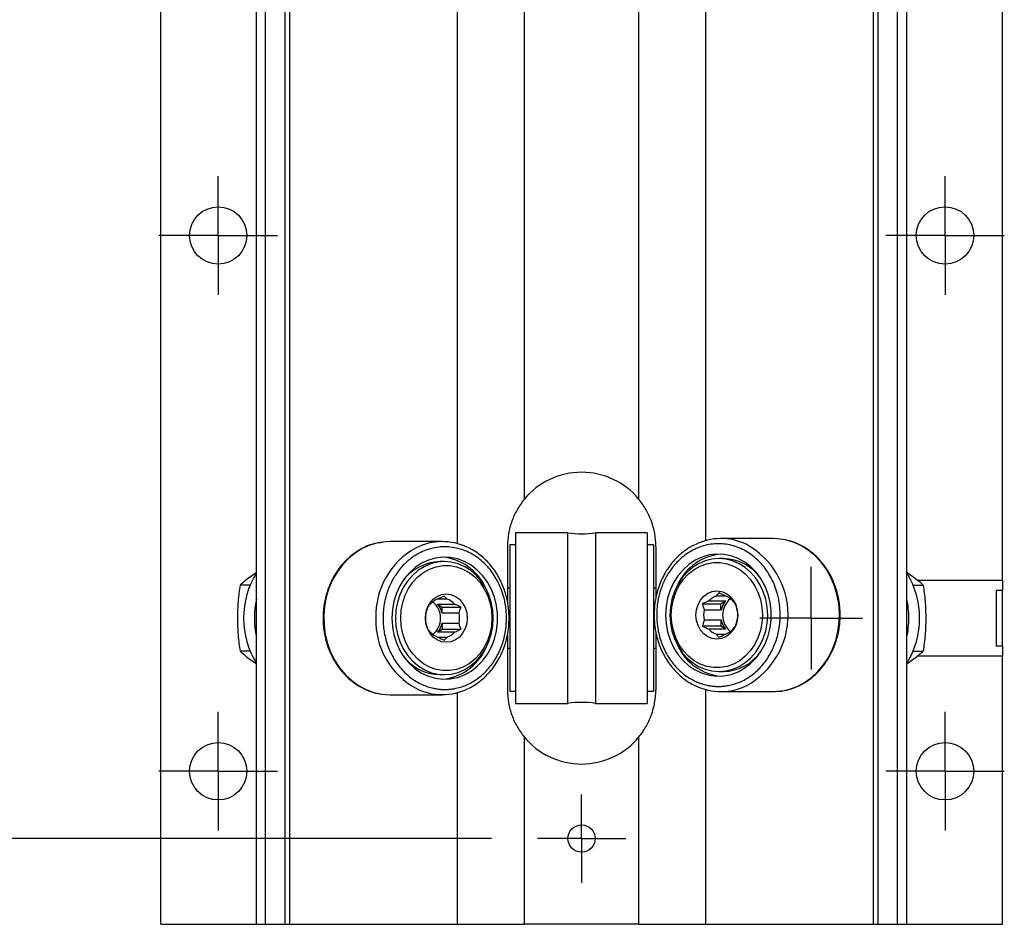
# Model space of a CAD drawing. Header units: millimetres. Extents: x 19 to 819, y 19 to 629.
# Tile 3 of 6: x 163 to 244, y 102 to 177. Entities that reach past the tile are written whole.
import ezdxf

# ---------------------------------------------------------------- set-up
doc = ezdxf.new("R2010")
doc.units = ezdxf.units.MM
doc.header["$LTSCALE"] = 3
doc.linetypes.add('SLD-Center', pattern=[19.05, 15.24, -1.27, 1.27, -1.27])
doc.linetypes.add('SLD-Solid', pattern=[0])
doc.layers.add('CENTER', color=40, linetype='SLD-Center')
doc.layers.add('DIMENSIONS', color=140, linetype='SLD-Solid', lineweight=25)
doc.styles.add('SLDTEXTSTYLE0', font='TXT', dxfattribs={"width": 0.7})
doc.dimstyles.new('SLDDIMSTYLE1', dxfattribs={"dimtxt": 6.474023, "dimasz": 9.906, "dimexe": 0, "dimexo": 0.0625, "dimgap": 1.618506, "dimtad": 0, "dimtih": 1, "dimtoh": 1, "dimrnd": 1e-09, "dimzin": 12, "dimdsep": 46, "dimtxsty": 'SLDTEXTSTYLE0', "dimsah": 1, "dimcen": 0.09, "dimadec": 0, "dimazin": 3, "dimtfac": 1, "dimtofl": 0, "dimtmove": 0, "dimatfit": 3, "dimfxl": 0, "dimfrac": 2, "dimtolj": 1, "dimtzin": 12, "dimarcsym": 0})

# ---------------------------------------------------------------- blocks, each defined once
blk = doc.blocks.new('_D_13')
at = {"layer": 'DIMENSIONS'}
for p, q in [((201.822, 208.914), (126.258, 208.914)), ((135.783, 208.914), (135.783, 169.12)), ((126.164, 157.382), (123.99, 157.382)), ((123.99, 157.382), (123.99, 147.092)), ((145.402, 157.382), (147.576, 157.382)), ((147.576, 157.382), (147.576, 147.092)), ((123.99, 147.092), (126.164, 147.092)), ((147.576, 147.092), (145.402, 147.092)), ((135.783, 108.838), (135.783, 145.643)), ((201.822, 108.838), (126.258, 108.838))]:
    blk.add_line(p, q, dxfattribs=at)
for points in [[(135.783, 208.914), (134.259, 199.008), (137.307, 199.008)], [(135.783, 108.838), (137.307, 118.744), (134.259, 118.744)]]:
    blk.add_solid(points, dxfattribs=at)
at = {"layer": 'DIMENSIONS', "char_height": 6.35, "attachment_point": 1, "style": 'SLDTEXTSTYLE0'}
for s, insert in [('100.1', (123.471, 167.016)), ('3.94', (126.164, 155.278))]:
    blk.add_mtext(s, dxfattribs=dict(at, insert=insert))
blk = doc.blocks.new('SW_CENTERMARKSYMBOL_15')
at = {"layer": 'CENTER', "color": 0}
for p, q in [((0, 2.54), (0, 4.92125)), ((0, 0), (0, 2.54)), ((-2.54, 0), (-4.92125, 0)), ((0, 0), (-2.54, 0)), ((0, 0), (0, -2.54)), ((0, 0), (2.54, 0)), ((2.54, 0), (4.92125, 0)), ((0, -2.54), (0, -4.92125))]:
    blk.add_line(p, q, dxfattribs=at)
blk = doc.blocks.new('SW_CENTERMARKSYMBOL_16')
at = {"layer": 'CENTER', "color": 0}
for p, q in [((0, 2.54), (0, 4.92125)), ((0, 0), (0, 2.54)), ((-2.54, 0), (-4.92125, 0)), ((0, 0), (-2.54, 0)), ((0, 0), (0, -2.54)), ((0, 0), (2.54, 0)), ((2.54, 0), (4.92125, 0)), ((0, -2.54), (0, -4.92125))]:
    blk.add_line(p, q, dxfattribs=at)
blk = doc.blocks.new('SW_CENTERMARKSYMBOL_18')
at = {"layer": 'CENTER', "color": 0}
for p, q in [((0, 2.54), (0, 4.92125)), ((0, 0), (0, 2.54)), ((-2.54, 0), (-4.92125, 0)), ((0, 0), (-2.54, 0)), ((0, 0), (0, -2.54)), ((0, 0), (2.54, 0)), ((2.54, 0), (4.92125, 0)), ((0, -2.54), (0, -4.92125))]:
    blk.add_line(p, q, dxfattribs=at)
blk = doc.blocks.new('SW_CENTERMARKSYMBOL_19')
at = {"layer": 'CENTER', "color": 0}
for p, q in [((0, 2.54), (0, 4.92125)), ((0, 0), (0, 2.54)), ((-2.54, 0), (-4.92125, 0)), ((0, 0), (-2.54, 0)), ((0, 0), (0, -2.54)), ((0, 0), (2.54, 0)), ((2.54, 0), (4.92125, 0)), ((0, -2.54), (0, -4.92125))]:
    blk.add_line(p, q, dxfattribs=at)
blk = doc.blocks.new('SW_CENTERMARKSYMBOL_20')
at = {"layer": 'CENTER', "color": 0}
for p, q in [((0, 2.54), (0, 4.2672)), ((0, 0), (0, 2.54)), ((-2.54, 0), (-4.2672, 0)), ((0, 0), (-2.54, 0)), ((0, 0), (0, -2.54)), ((0, 0), (2.54, 0)), ((2.54, 0), (4.2672, 0)), ((0, -2.54), (0, -4.2672))]:
    blk.add_line(p, q, dxfattribs=at)
blk = doc.blocks.new('SW_CENTERMARKSYMBOL_21')
at = {"layer": 'CENTER', "color": 0}
for p, q in [((0, 2.54), (0, 3.6703)), ((0, 0), (0, 2.54)), ((-2.54, 0), (-3.6703, 0)), ((0, 0), (-2.54, 0)), ((0, 0), (0, -2.54)), ((0, 0), (2.54, 0)), ((2.54, 0), (3.6703, 0)), ((0, -2.54), (0, -3.6703))]:
    blk.add_line(p, q, dxfattribs=at)

msp = doc.modelspace()

# ---------------------------------------------------------------- linework, layer by layer
for p, q in [((174.377, 101.726), (174.377, 216.026)), ((182.315, 101.726), (182.315, 216.026)), ((183.077, 101.726), (183.077, 216.026)), ((184.694, 101.726), (184.694, 216.026)), ((185.075, 101.726), (185.075, 216.026)), ((233.53, 101.726), (233.53, 216.026)), ((233.911, 101.726), (233.911, 216.026)), ((235.528, 101.726), (235.528, 216.026)), ((236.29, 101.726), (236.29, 216.026)), ((244.227, 130.281), (244.227, 187.471)), ((219.605, 133.558), (219.605, 184.702)), ((199, 133.304), (199, 184.448)), ((204.54, 180.776), (204.54, 136.976)), ((214.065, 136.976), (214.065, 180.776)), ((208.14, 134.206), (203.803, 134.206)), ((203.803, 134.206), (203.803, 120.046)), ((208.14, 134.206), (208.14, 120.046)), ((214.751, 134.206), (210.465, 134.206)), ((210.465, 134.206), (210.465, 120.046)), ((214.751, 134.206), (214.751, 120.046)), ((197.729, 133.476), (193.398, 133.476)), ((225.206, 133.73), (220.876, 133.73)), ((203.143, 133.07), (203.143, 128.542)), ((203.803, 133.197), (203.346, 133.197)), ((203.346, 133.197), (203.346, 121.056)), ((215.259, 133.197), (214.751, 133.197)), ((215.259, 133.197), (215.259, 121.056)), ((215.462, 133.07), (215.462, 128.795)), ((197.913, 131.812), (197.526, 131.812)), ((221.079, 132.066), (220.691, 132.066)), ((237.137, 130.281), (244.227, 130.281)), ((244.227, 130.281), (244.227, 129.43)), ((181.796, 129.876), (180.952, 129.876)), ((203.346, 129.626), (203.143, 129.626)), ((215.462, 129.626), (215.259, 129.626)), ((236.809, 129.876), (237.652, 129.876)), ((244.227, 129.43), (243.719, 129.43)), ((243.719, 129.43), (243.719, 124.822)), ((244.227, 124.822), (244.227, 129.43)), ((198.137, 128.703), (197.369, 128.703)), ((219.861, 128.553), (221.256, 128.553)), ((221.235, 128.957), (220.468, 128.957)), ((221.256, 128.553), (220.872, 128.297)), ((197.349, 128.299), (198.744, 128.299)), ((197.349, 128.299), (197.732, 128.043)), ((197.732, 128.043), (199.297, 128.043)), ((197.732, 127.531), (197.732, 128.043)), ((199.128, 127.531), (197.732, 127.531)), ((220.872, 128.297), (219.308, 128.297)), ((220.872, 127.785), (219.477, 127.785)), ((220.872, 127.785), (220.872, 128.297)), ((197.732, 126.721), (199.128, 126.721)), ((197.732, 126.721), (197.732, 126.21)), ((219.477, 126.975), (220.872, 126.975)), ((220.872, 126.975), (220.872, 126.464)), ((197.349, 125.954), (197.732, 126.21)), ((198.744, 125.954), (197.349, 125.954)), ((197.732, 126.21), (199.297, 126.21)), ((215.462, 125.964), (215.462, 121.183)), ((220.872, 126.464), (219.308, 126.464)), ((221.256, 126.208), (219.861, 126.208)), ((221.256, 126.208), (220.872, 126.464)), ((197.369, 125.549), (198.137, 125.549)), ((203.143, 125.711), (203.143, 121.183)), ((220.468, 125.803), (221.235, 125.803)), ((181.796, 124.376), (180.952, 124.376)), ((203.143, 124.626), (203.346, 124.626)), ((215.259, 124.626), (215.462, 124.626)), ((236.809, 124.376), (237.652, 124.376)), ((243.719, 124.822), (244.227, 124.822)), ((244.227, 124.822), (244.227, 123.971)), ((244.227, 123.971), (237.139, 123.971)), ((244.227, 101.726), (244.227, 123.971)), ((220.691, 122.694), (221.079, 122.694)), ((197.526, 122.44), (197.913, 122.44)), ((199, 101.726), (199, 120.948)), ((203.346, 121.056), (203.803, 121.056)), ((214.751, 121.056), (215.259, 121.056)), ((219.605, 101.726), (219.605, 121.202)), ((220.876, 121.03), (225.206, 121.03)), ((193.398, 120.776), (197.729, 120.776)), ((203.803, 120.046), (208.14, 120.046)), ((210.465, 120.046), (214.751, 120.046)), ((204.54, 117.276), (204.54, 101.726)), ((214.065, 101.726), (214.065, 117.276)), ((174.377, 101.726), (182.315, 101.726)), ((182.315, 101.726), (183.077, 101.726)), ((183.077, 101.726), (184.694, 101.726)), ((184.694, 101.726), (185.075, 101.726)), ((185.075, 101.726), (199, 101.726)), ((199, 101.726), (204.54, 101.726)), ((214.065, 101.726), (204.54, 101.726)), ((214.065, 101.726), (219.605, 101.726)), ((219.605, 101.726), (233.53, 101.726)), ((233.53, 101.726), (233.911, 101.726)), ((233.911, 101.726), (235.528, 101.726)), ((235.528, 101.726), (236.29, 101.726)), ((236.29, 101.726), (244.227, 101.726))]:
    msp.add_line(p, q)
at = {"flags": 128}
for points in [[(193.398, 133.476), (193.06, 133.464), (192.388, 133.368), (191.731, 133.177), (191.1, 132.895), (190.503, 132.525), (189.951, 132.073), (189.45, 131.547), (189.01, 130.953), (188.636, 130.301), (188.334, 129.601), (188.109, 128.864), (187.964, 128.1), (187.902, 127.322), (187.923, 126.54), (188.027, 125.768), (188.212, 125.016), (188.476, 124.296), (188.814, 123.619), (189.222, 122.995), (189.694, 122.433), (190.221, 121.943), (190.797, 121.532), (191.412, 121.205), (192.057, 120.968), (192.723, 120.824), (193.398, 120.776), (193.398, 120.776)], [(225.206, 121.03), (225.882, 121.078), (226.548, 121.222), (227.193, 121.459), (227.808, 121.786), (228.384, 122.197), (228.911, 122.687), (229.382, 123.249), (229.79, 123.873), (230.129, 124.55), (230.393, 125.27), (230.578, 126.022), (230.682, 126.794), (230.703, 127.576), (230.64, 128.354), (230.496, 129.118), (230.271, 129.855), (229.969, 130.555), (229.595, 131.207), (229.154, 131.801), (228.654, 132.327), (228.101, 132.779), (227.505, 133.149), (226.873, 133.431), (226.217, 133.622), (225.545, 133.718), (225.206, 133.73)], [(216.271, 127.38), (216.314, 126.675), (216.441, 125.983), (216.651, 125.319), (216.938, 124.695), (217.298, 124.123), (217.723, 123.614), (218.206, 123.179), (218.736, 122.826), (219.304, 122.561), (219.898, 122.39), (220.507, 122.316), (221.118, 122.341), (221.721, 122.463), (222.304, 122.682), (222.854, 122.992), (223.361, 123.387), (223.816, 123.86), (224.21, 124.402), (224.534, 125.001), (224.783, 125.647), (224.952, 126.327), (225.037, 127.027), (225.037, 127.734), (224.952, 128.434), (224.783, 129.113), (224.534, 129.759), (224.21, 130.359), (223.816, 130.9), (223.361, 131.373), (222.854, 131.769), (222.304, 132.078), (221.721, 132.297), (221.118, 132.42), (220.507, 132.444), (219.898, 132.37), (219.304, 132.199), (218.736, 131.935), (218.206, 131.581), (217.723, 131.146), (217.298, 130.637), (216.938, 130.065), (216.651, 129.441), (216.441, 128.777), (216.314, 128.085), (216.271, 127.38)], [(193.557, 127.126), (193.599, 126.421), (193.727, 125.729), (193.936, 125.065), (194.223, 124.441), (194.583, 123.869), (195.009, 123.36), (195.491, 122.925), (196.021, 122.572), (196.589, 122.307), (197.183, 122.136), (197.792, 122.062), (198.404, 122.087), (199.007, 122.209), (199.589, 122.428), (200.139, 122.738), (200.647, 123.133), (201.102, 123.606), (201.495, 124.148), (201.82, 124.747), (202.069, 125.393), (202.238, 126.073), (202.323, 126.773), (202.323, 127.48), (202.238, 128.18), (202.069, 128.859), (201.82, 129.505), (201.495, 130.105), (201.102, 130.646), (200.647, 131.119), (200.139, 131.515), (199.589, 131.824), (199.007, 132.043), (198.404, 132.166), (197.792, 132.19), (197.183, 132.116), (196.589, 131.945), (196.021, 131.681), (195.491, 131.327), (195.009, 130.892), (194.583, 130.383), (194.223, 129.811), (193.936, 129.187), (193.727, 128.523), (193.599, 127.831), (193.557, 127.126)], [(197.913, 122.44), (198.491, 122.488), (199.057, 122.63), (199.599, 122.863), (200.107, 123.184), (200.571, 123.584), (200.98, 124.057), (201.327, 124.593), (201.605, 125.179), (201.807, 125.806), (201.93, 126.459), (201.972, 127.126), (201.93, 127.793), (201.807, 128.446), (201.605, 129.073), (201.327, 129.66), (200.98, 130.195), (200.571, 130.668), (200.107, 131.068), (199.599, 131.389), (199.057, 131.623), (198.491, 131.765), (197.913, 131.812), (197.336, 131.765), (196.77, 131.623), (196.227, 131.389), (195.719, 131.068), (195.256, 130.668), (194.846, 130.195), (194.499, 129.66), (194.222, 129.073), (194.019, 128.446), (193.896, 127.793), (193.855, 127.126), (193.896, 126.459), (194.019, 125.806), (194.222, 125.179), (194.499, 124.593), (194.846, 124.057), (195.256, 123.584), (195.719, 123.184), (196.227, 122.863), (196.77, 122.63), (197.336, 122.488), (197.913, 122.44)], [(220.691, 122.694), (221.269, 122.742), (221.835, 122.884), (222.377, 123.117), (222.886, 123.438), (223.349, 123.838), (223.759, 124.311), (224.106, 124.847), (224.383, 125.433), (224.585, 126.06), (224.709, 126.713), (224.75, 127.38), (224.709, 128.047), (224.585, 128.7), (224.383, 129.327), (224.106, 129.914), (223.759, 130.449), (223.349, 130.922), (222.886, 131.322), (222.377, 131.643), (221.835, 131.877), (221.269, 132.019), (220.691, 132.066), (220.114, 132.019), (219.548, 131.877), (219.005, 131.643), (218.497, 131.322), (218.034, 130.922), (217.624, 130.449), (217.277, 129.914), (217, 129.327), (216.797, 128.7), (216.674, 128.047), (216.633, 127.38), (216.674, 126.713), (216.797, 126.06), (217, 125.433), (217.277, 124.847), (217.624, 124.311), (218.034, 123.838), (218.497, 123.438), (219.005, 123.117), (219.548, 122.884), (220.114, 122.742), (220.691, 122.694)], [(224.316, 127.38), (224.274, 126.729), (224.148, 126.092), (223.941, 125.485), (223.659, 124.919), (223.306, 124.409), (222.892, 123.964), (222.424, 123.597), (221.915, 123.313), (221.375, 123.121), (220.815, 123.024), (220.25, 123.024), (219.691, 123.121), (219.15, 123.313), (218.641, 123.597), (218.174, 123.964), (217.759, 124.409), (217.407, 124.919), (217.124, 125.485), (216.917, 126.092), (216.791, 126.729), (216.749, 127.38), (216.791, 128.031), (216.917, 128.668), (217.124, 129.276), (217.407, 129.841), (217.759, 130.352), (218.174, 130.796), (218.641, 131.164), (219.15, 131.447), (219.691, 131.639), (220.25, 131.737), (220.815, 131.737), (221.375, 131.639), (221.915, 131.447), (222.424, 131.164), (222.892, 130.796), (223.306, 130.352), (223.659, 129.841), (223.941, 129.276), (224.148, 128.668), (224.274, 128.031), (224.316, 127.38)], [(201.856, 127.126), (201.813, 126.475), (201.687, 125.838), (201.481, 125.231), (201.198, 124.665), (200.846, 124.155), (200.431, 123.71), (199.964, 123.343), (199.454, 123.059), (198.914, 122.867), (198.355, 122.77), (197.789, 122.77), (197.23, 122.867), (196.69, 123.059), (196.18, 123.343), (195.713, 123.71), (195.299, 124.155), (194.946, 124.665), (194.663, 125.231), (194.457, 125.838), (194.331, 126.475), (194.289, 127.126), (194.331, 127.777), (194.457, 128.414), (194.663, 129.022), (194.946, 129.587), (195.299, 130.098), (195.713, 130.542), (196.18, 130.91), (196.69, 131.193), (197.23, 131.385), (197.789, 131.483), (198.355, 131.483), (198.914, 131.385), (199.454, 131.193), (199.964, 130.91), (200.431, 130.542), (200.846, 130.098), (201.198, 129.587), (201.481, 129.022), (201.687, 128.414), (201.813, 127.777), (201.856, 127.126)], [(196.334, 127.126), (196.378, 127.573), (196.506, 127.997), (196.713, 128.377), (196.989, 128.695), (197.318, 128.934), (197.685, 129.082), (198.072, 129.133), (198.459, 129.082), (198.826, 128.934), (199.156, 128.695), (199.431, 128.377), (199.638, 127.997), (199.766, 127.573), (199.81, 127.126), (199.766, 126.68), (199.638, 126.255), (199.431, 125.875), (199.156, 125.557), (198.826, 125.318), (198.459, 125.17), (198.072, 125.12), (197.685, 125.17), (197.318, 125.318), (196.989, 125.557), (196.713, 125.875), (196.506, 126.255), (196.378, 126.68), (196.334, 127.126)], [(218.795, 127.38), (218.838, 127.827), (218.967, 128.251), (219.174, 128.631), (219.449, 128.949), (219.779, 129.188), (220.146, 129.336), (220.533, 129.387), (220.919, 129.336), (221.287, 129.188), (221.616, 128.949), (221.891, 128.631), (222.098, 128.251), (222.227, 127.827), (222.27, 127.38), (222.227, 126.934), (222.098, 126.509), (221.891, 126.129), (221.616, 125.811), (221.287, 125.572), (220.919, 125.424), (220.533, 125.374), (220.146, 125.424), (219.779, 125.572), (219.449, 125.811), (219.174, 126.129), (218.967, 126.509), (218.838, 126.934), (218.795, 127.38)]]:
    msp.add_lwpolyline(points, dxfattribs=at)
for centre, radius in [((179.14, 158.876), 2.381), ((239.465, 158.876), 2.381), ((179.14, 114.426), 2.381), ((239.465, 114.426), 2.381), ((209.302, 108.838), 1.13)]:
    msp.add_circle(centre, radius)
for centre, radius, start, end in [((209.302, 133.07), 6.159, 39.35825, 140.64175), ((209.302, 141.249), 7.137, 260.62904, 279.37096), ((197.729, 128.632), 4.842, 64.50801, 116.46904), ((220.875, 128.886), 4.842, 64.50801, 116.46904), ((219.743, 127.378), 6.701, 299.25686, 61.31557), ((198.632, 127.34), 6.406, 118.54888, 181.91032), ((221.257, 128.077), 4.382, 95.08247, 154.9531), ((197.637, 127.882), 3.932, 91.61774, 145.14017), ((197.37, 127.856), 4.347, 24.78284, 85.18158), ((221, 128.195), 3.872, 34.41021, 88.83188), ((188.242, 127.173), 6.988, 148.01244, 180.38801), ((230.238, 127.126), 7.119, 328.21944, 31.78056), ((189.436, 127.126), 7.293, 167.52439, 192.47561), ((197.809, 127.386), 1.389, 108.45481, 138.92533), ((195.83, 127.126), 1.767, 309.75134, 50.24866), ((197.697, 127.386), 1.389, 41.07467, 71.54519), ((220.907, 127.64), 1.389, 108.45481, 138.92533), ((222.546, 127.428), 1.711, 138.9141, 167.9558), ((222.776, 127.38), 1.768, 129.78226, 230.21774), ((220.796, 127.64), 1.389, 41.07467, 71.54519), ((229.196, 127.13), 7.266, 359.96739, 12.48961), ((198.217, 127.126), 1.883, 167.58702, 192.41298), ((196.059, 127.174), 1.711, 12.0442, 41.0859), ((197.289, 127.126), 1.883, 347.58702, 12.41298), ((221.316, 127.38), 1.883, 167.58702, 192.41298), ((220.387, 127.38), 1.883, 347.58702, 12.41298), ((188.242, 127.079), 6.988, 179.61199, 211.98756), ((198.629, 126.912), 6.402, 178.07979, 241.6857), ((196.059, 127.078), 1.711, 318.9141, 347.9558), ((222.546, 127.332), 1.711, 192.0442, 221.0859), ((229.196, 127.122), 7.266, 347.51039, 0.03261), ((197.809, 126.866), 1.389, 221.07467, 251.54519), ((197.697, 126.866), 1.389, 288.45481, 318.92533), ((220.907, 127.12), 1.389, 221.07467, 251.54519), ((220.796, 127.12), 1.389, 288.45481, 318.92533), ((197.37, 126.397), 4.347, 274.81842, 335.21716), ((221.257, 126.683), 4.382, 205.0469, 264.91753), ((220.968, 126.624), 3.932, 271.61774, 325.14017), ((197.605, 126.311), 3.872, 214.41021, 268.83188), ((197.729, 125.618), 4.84, 243.79348, 296.2695), ((220.876, 125.872), 4.84, 243.79348, 296.2695), ((209.302, 113.004), 7.137, 80.62904, 99.37096), ((209.302, 121.183), 6.16, 219.35825, 320.64175)]:
    msp.add_arc(centre, radius, start, end)
for points, knots in [([(204.54, 136.976), (204.322, 136.71), (204.124, 136.423), (203.783, 135.825), (203.636, 135.511), (203.395, 134.85), (203.301, 134.5), (203.175, 133.795), (203.143, 133.436), (203.143, 133.07)], [0, 0, 0, 0, 0.25, 0.25, 0.5, 0.5, 0.75, 0.75, 1, 1, 1, 1]), ([(215.462, 133.07), (215.462, 133.435), (215.43, 133.793), (215.336, 134.32), (215.298, 134.494), (215.205, 134.838), (215.151, 135.009), (214.97, 135.507), (214.823, 135.822), (214.48, 136.424), (214.282, 136.711), (214.065, 136.976)], [0, 0, 0, 0, 0.25, 0.25, 0.375, 0.375, 0.5, 0.5, 0.75, 0.75, 1, 1, 1, 1]), ([(192.777, 133.396), (192.573, 133.378), (191.972, 133.323), (191.052, 132.922), (190.093, 132.284), (189.323, 131.493), (188.742, 130.643), (188.316, 129.756), (188.013, 128.803), (187.838, 127.738), (187.83, 126.576), (188.015, 125.412), (188.371, 124.347), (188.796, 123.532), (189.228, 122.911), (189.679, 122.385), (190.218, 121.896), (190.861, 121.453), (191.587, 121.108), (192.154, 120.899), (192.479, 120.869), (192.509, 120.866)], [0, 0, 0, 0, 0.037866, 0.11141, 0.181799, 0.246851, 0.305953, 0.359244, 0.413624, 0.473062, 0.53757, 0.604834, 0.667581, 0.725289, 0.760979, 0.798642, 0.846763, 0.889913, 0.939118, 0.99438, 1, 1, 1, 1]), ([(225.785, 127.38), (225.784, 127.46), (225.783, 127.621), (225.77, 127.86), (225.749, 128.099), (225.719, 128.335), (225.682, 128.571), (225.636, 128.805), (225.546, 129.189), (225.385, 129.711), (225.11, 130.347), (224.784, 130.914), (224.422, 131.415), (223.886, 132.015), (223.073, 132.663), (221.922, 133.177), (220.66, 133.36), (219.398, 133.177), (218.246, 132.663), (217.434, 132.015), (216.897, 131.415), (216.47, 130.824), (216.049, 130.042), (215.781, 129.246), (215.645, 128.631), (215.582, 128.218), (215.542, 127.8), (215.537, 127.52), (215.534, 127.38)], [0, 0, 0, 0, 0.012971, 0.02589, 0.038779, 0.051658, 0.06455, 0.077475, 0.090455, 0.128732, 0.166746, 0.205051, 0.238452, 0.27188, 0.344266, 0.420977, 0.500049, 0.579121, 0.655833, 0.728219, 0.761619, 0.795047, 0.852286, 0.909557, 0.932218, 0.954769, 0.977325, 1, 1, 1, 1]), ([(225.206, 121.03), (225.62, 121.061), (226.432, 121.121), (227.554, 121.578), (228.511, 122.223), (229.282, 123.013), (229.863, 123.863), (230.289, 124.75), (230.592, 125.704), (230.766, 126.768), (230.775, 127.93), (230.59, 129.094), (230.234, 130.16), (229.809, 130.974), (229.377, 131.596), (228.925, 132.121), (228.387, 132.611), (227.744, 133.05), (227.03, 133.411), (226.496, 133.549), (226.218, 133.621)], [0, 0, 0, 0, 0.07423, 0.145568, 0.213844, 0.276944, 0.334273, 0.385965, 0.438714, 0.496368, 0.558941, 0.624187, 0.685051, 0.741027, 0.775647, 0.81218, 0.858857, 0.900712, 0.948441, 1, 1, 1, 1]), ([(203.07, 127.126), (203.07, 127.206), (203.068, 127.367), (203.055, 127.606), (203.034, 127.845), (203.005, 128.081), (202.967, 128.317), (202.921, 128.551), (202.831, 128.935), (202.67, 129.457), (202.395, 130.093), (202.07, 130.66), (201.708, 131.161), (201.171, 131.761), (200.359, 132.409), (199.207, 132.923), (197.945, 133.106), (196.683, 132.923), (195.532, 132.409), (194.719, 131.761), (194.182, 131.161), (193.756, 130.57), (193.335, 129.788), (193.066, 128.992), (192.931, 128.377), (192.867, 127.964), (192.827, 127.546), (192.822, 127.266), (192.82, 127.126)], [0, 0, 0, 0, 0.012971, 0.02589, 0.038779, 0.051658, 0.06455, 0.077475, 0.090455, 0.128732, 0.166746, 0.205051, 0.238452, 0.27188, 0.344266, 0.420977, 0.500049, 0.579121, 0.655833, 0.728219, 0.761619, 0.795047, 0.852286, 0.909557, 0.932218, 0.954769, 0.977325, 1, 1, 1, 1]), ([(203.286, 127.126), (203.279, 127.378), (203.269, 127.732), (203.202, 128.25), (203.122, 128.69), (202.988, 129.205), (202.807, 129.73), (202.573, 130.259), (202.287, 130.778), (201.949, 131.275), (201.561, 131.741), (201.126, 132.168), (200.644, 132.544), (200.217, 132.821), (199.943, 132.944), (199.852, 132.985)], [0, 0, 0, 0, 0.101054, 0.1422761, 0.2106257, 0.2816183, 0.3577777, 0.4372732, 0.5193889, 0.6035769, 0.6894794, 0.776869, 0.8656174, 0.9556767, 1, 1, 1, 1]), ([(218.675, 133.202), (218.574, 133.153), (218.286, 133.016), (217.841, 132.714), (217.349, 132.306), (216.901, 131.838), (216.503, 131.321), (216.159, 130.763), (215.875, 130.177), (215.654, 129.585), (215.503, 129.033), (215.408, 128.541), (215.336, 128.004), (215.325, 127.62), (215.318, 127.38)], [0, 0, 0, 0, 0.05047, 0.144386, 0.238181, 0.331749, 0.424918, 0.517396, 0.608611, 0.697214, 0.778942, 0.843606, 0.902296, 1, 1, 1, 1]), ([(182.315, 130.909), (182.126, 130.777), (181.626, 130.426), (181.211, 130.087), (180.952, 129.876)], [0, 0, 0, 0, 0.377961, 1, 1, 1, 1]), ([(237.652, 129.876), (237.38, 130.099), (236.967, 130.437), (236.462, 130.787), (236.29, 130.907)], [0, 0, 0, 0, 0.6582439, 1, 1, 1, 1]), ([(180.952, 129.876), (180.888, 129.428), (180.834, 128.97), (180.76, 128.053), (180.74, 127.591), (180.74, 127.126)], [0, 0, 0, 0, 0.5, 0.5, 1, 1, 1, 1]), ([(237.652, 129.876), (237.717, 129.428), (237.771, 128.97), (237.845, 128.053), (237.865, 127.591), (237.865, 127.126)], [0, 0, 0, 0, 0.5, 0.5, 1, 1, 1, 1]), ([(180.74, 127.126), (180.74, 126.66), (180.76, 126.189), (180.835, 125.272), (180.888, 124.821), (180.952, 124.376)], [0, 0, 0, 0, 0.5, 0.5, 1, 1, 1, 1]), ([(192.82, 127.126), (192.82, 127.054), (192.822, 126.909), (192.832, 126.693), (192.849, 126.478), (192.873, 126.263), (192.921, 125.932), (193.011, 125.488), (193.174, 124.937), (193.386, 124.399), (193.738, 123.703), (194.295, 122.911), (194.981, 122.269), (195.583, 121.862), (196.049, 121.618), (196.526, 121.429), (196.951, 121.314), (197.321, 121.248), (197.632, 121.214), (197.841, 121.21), (197.945, 121.208)], [0, 0, 0, 0, 0.0233354, 0.0466282, 0.0699099, 0.0932117, 0.1165649, 0.1782999, 0.240092, 0.3044014, 0.3687678, 0.5000056, 0.6312435, 0.6955529, 0.7599192, 0.8216542, 0.8834464, 0.9223094, 0.9611122, 1, 1, 1, 1]), ([(197.945, 121.208), (198.008, 121.209), (198.133, 121.21), (198.32, 121.223), (198.507, 121.242), (198.693, 121.27), (198.979, 121.325), (199.364, 121.429), (199.841, 121.617), (200.307, 121.862), (200.909, 122.269), (201.595, 122.911), (202.152, 123.703), (202.504, 124.399), (202.716, 124.937), (202.879, 125.488), (202.979, 125.978), (203.035, 126.405), (203.065, 126.765), (203.069, 127.006), (203.07, 127.126)], [0, 0, 0, 0, 0.023335, 0.046628, 0.06991, 0.093212, 0.116565, 0.1783, 0.240092, 0.304401, 0.368768, 0.500006, 0.631244, 0.695553, 0.759919, 0.821654, 0.883446, 0.922309, 0.961112, 1, 1, 1, 1]), ([(199.91, 121.295), (200.018, 121.346), (200.313, 121.487), (200.763, 121.793), (201.256, 122.2), (201.703, 122.668), (202.101, 123.185), (202.445, 123.743), (202.73, 124.329), (202.951, 124.921), (203.102, 125.473), (203.197, 125.965), (203.269, 126.502), (203.28, 126.886), (203.286, 127.126)], [0, 0, 0, 0, 0.053508, 0.147124, 0.240619, 0.333887, 0.426758, 0.51894, 0.609863, 0.698183, 0.77965, 0.844107, 0.902609, 1, 1, 1, 1]), ([(215.318, 127.38), (215.326, 127.129), (215.336, 126.775), (215.402, 126.256), (215.483, 125.816), (215.617, 125.302), (215.798, 124.776), (216.031, 124.247), (216.317, 123.728), (216.655, 123.231), (217.043, 122.765), (217.479, 122.338), (217.96, 121.962), (218.37, 121.696), (218.626, 121.58), (218.698, 121.547)], [0, 0, 0, 0, 0.101965, 0.143558, 0.212524, 0.284157, 0.361002, 0.441214, 0.52407, 0.609017, 0.695694, 0.783871, 0.873419, 0.96429, 1, 1, 1, 1]), ([(215.534, 127.38), (215.535, 127.308), (215.536, 127.163), (215.547, 126.947), (215.564, 126.732), (215.588, 126.517), (215.636, 126.186), (215.726, 125.742), (215.889, 125.191), (216.101, 124.653), (216.453, 123.957), (217.01, 123.165), (217.695, 122.523), (218.298, 122.116), (218.763, 121.872), (219.241, 121.683), (219.666, 121.568), (220.036, 121.502), (220.347, 121.468), (220.555, 121.464), (220.66, 121.462)], [0, 0, 0, 0, 0.023335, 0.046628, 0.06991, 0.093212, 0.116565, 0.1783, 0.240092, 0.304401, 0.368768, 0.500006, 0.631244, 0.695553, 0.759919, 0.821654, 0.883446, 0.922309, 0.961112, 1, 1, 1, 1]), ([(220.66, 121.462), (220.722, 121.463), (220.847, 121.464), (221.035, 121.477), (221.221, 121.496), (221.407, 121.524), (221.694, 121.579), (222.078, 121.683), (222.556, 121.871), (223.021, 122.116), (223.624, 122.523), (224.31, 123.165), (224.866, 123.957), (225.218, 124.653), (225.43, 125.191), (225.593, 125.742), (225.693, 126.232), (225.75, 126.659), (225.78, 127.019), (225.783, 127.26), (225.785, 127.38)], [0, 0, 0, 0, 0.023335, 0.046628, 0.06991, 0.093212, 0.116565, 0.1783, 0.240092, 0.304401, 0.368768, 0.500006, 0.631244, 0.695553, 0.759919, 0.821654, 0.883446, 0.922309, 0.961112, 1, 1, 1, 1]), ([(237.865, 127.126), (237.865, 126.66), (237.845, 126.189), (237.77, 125.272), (237.717, 124.821), (237.652, 124.376)], [0, 0, 0, 0, 0.5, 0.5, 1, 1, 1, 1]), ([(180.952, 124.376), (181.225, 124.154), (181.638, 123.815), (182.142, 123.465), (182.315, 123.345)], [0, 0, 0, 0, 0.658244, 1, 1, 1, 1]), ([(236.29, 123.343), (236.479, 123.476), (236.978, 123.826), (237.394, 124.165), (237.652, 124.376)], [0, 0, 0, 0, 0.377961, 1, 1, 1, 1]), ([(203.143, 121.183), (203.143, 120.817), (203.175, 120.459), (203.268, 119.932), (203.307, 119.758), (203.4, 119.414), (203.454, 119.243), (203.635, 118.745), (203.781, 118.43), (204.125, 117.828), (204.323, 117.541), (204.54, 117.276)], [0, 0, 0, 0, 0.25, 0.25, 0.375, 0.375, 0.5, 0.5, 0.75, 0.75, 1, 1, 1, 1]), ([(214.065, 117.276), (214.283, 117.542), (214.481, 117.829), (214.822, 118.428), (214.968, 118.741), (215.21, 119.402), (215.304, 119.752), (215.43, 120.457), (215.462, 120.817), (215.462, 121.183)], [0, 0, 0, 0, 0.25, 0.25, 0.5, 0.5, 0.75, 0.75, 1, 1, 1, 1])]:
    msp.add_open_spline(points, degree=3, knots=knots)
for points in [[(220.683, 129.213), (220.634, 129.135), (220.57, 129.053), (220.468, 128.957)], [(221.235, 128.957), (221.051, 129.053), (220.867, 129.135), (220.683, 129.213)], [(197.922, 128.959), (197.737, 128.881), (197.553, 128.799), (197.369, 128.703)], [(198.137, 128.703), (198.035, 128.799), (197.971, 128.881), (197.922, 128.959)], [(219.861, 128.553), (219.677, 128.457), (219.492, 128.375), (219.308, 128.297)], [(222.058, 128.297), (222.008, 128.375), (221.945, 128.457), (221.843, 128.553)], [(196.547, 128.043), (196.48, 127.887), (196.419, 127.722), (196.378, 127.531)], [(196.762, 128.299), (196.66, 128.203), (196.596, 128.121), (196.547, 128.043)], [(199.297, 128.043), (199.112, 128.121), (198.928, 128.203), (198.744, 128.299)], [(199.128, 127.531), (199.169, 127.722), (199.229, 127.887), (199.297, 128.043)], [(219.308, 128.297), (219.376, 128.141), (219.436, 127.976), (219.477, 127.785)], [(222.226, 127.785), (222.186, 127.976), (222.125, 128.141), (222.058, 128.297)], [(196.378, 126.721), (196.419, 126.53), (196.48, 126.365), (196.547, 126.21)], [(199.297, 126.21), (199.229, 126.365), (199.169, 126.53), (199.128, 126.721)], [(219.477, 126.975), (219.436, 126.784), (219.376, 126.619), (219.308, 126.464)], [(222.058, 126.464), (222.125, 126.619), (222.186, 126.784), (222.226, 126.975)], [(196.547, 126.21), (196.596, 126.132), (196.66, 126.049), (196.762, 125.954)], [(198.744, 125.954), (198.928, 126.049), (199.112, 126.132), (199.297, 126.21)], [(219.308, 126.464), (219.492, 126.386), (219.677, 126.303), (219.861, 126.208)], [(221.843, 126.208), (221.945, 126.303), (222.008, 126.386), (222.058, 126.464)], [(197.369, 125.549), (197.553, 125.453), (197.737, 125.371), (197.922, 125.293)], [(197.922, 125.293), (197.971, 125.371), (198.035, 125.453), (198.137, 125.549)], [(220.468, 125.803), (220.57, 125.707), (220.634, 125.625), (220.683, 125.547)], [(220.683, 125.547), (220.867, 125.625), (221.051, 125.707), (221.235, 125.803)]]:
    msp.add_open_spline(points, degree=3)

# ---------------------------------------------------------------- block references
at = {"layer": 'CENTER'}
for name, p in [('SW_CENTERMARKSYMBOL_18', (179.14, 158.876)), ('SW_CENTERMARKSYMBOL_16', (239.465, 158.876)), ('SW_CENTERMARKSYMBOL_20', (228.352, 127.126)), ('SW_CENTERMARKSYMBOL_19', (179.14, 114.426)), ('SW_CENTERMARKSYMBOL_15', (239.465, 114.426)), ('SW_CENTERMARKSYMBOL_21', (209.302, 108.838))]:
    msp.add_blockref(name, p, dxfattribs=at)

# ---------------------------------------------------------------- dimensions: what is measured, and where the dimension line sits
at = {"layer": 'DIMENSIONS'}
dim = msp.add_linear_dim(base=(135.783, 108.838), p1=(205.632, 208.914), p2=(205.632, 108.838), angle=90, dimstyle='SLDDIMSTYLE1', dxfattribs=at)
dim.commit()
dim.dimension.update_dxf_attribs({"geometry": '_D_13', "text_midpoint": (135.783, 157.382), "dimtype": 160})

doc.saveas('drawing.dxf')
